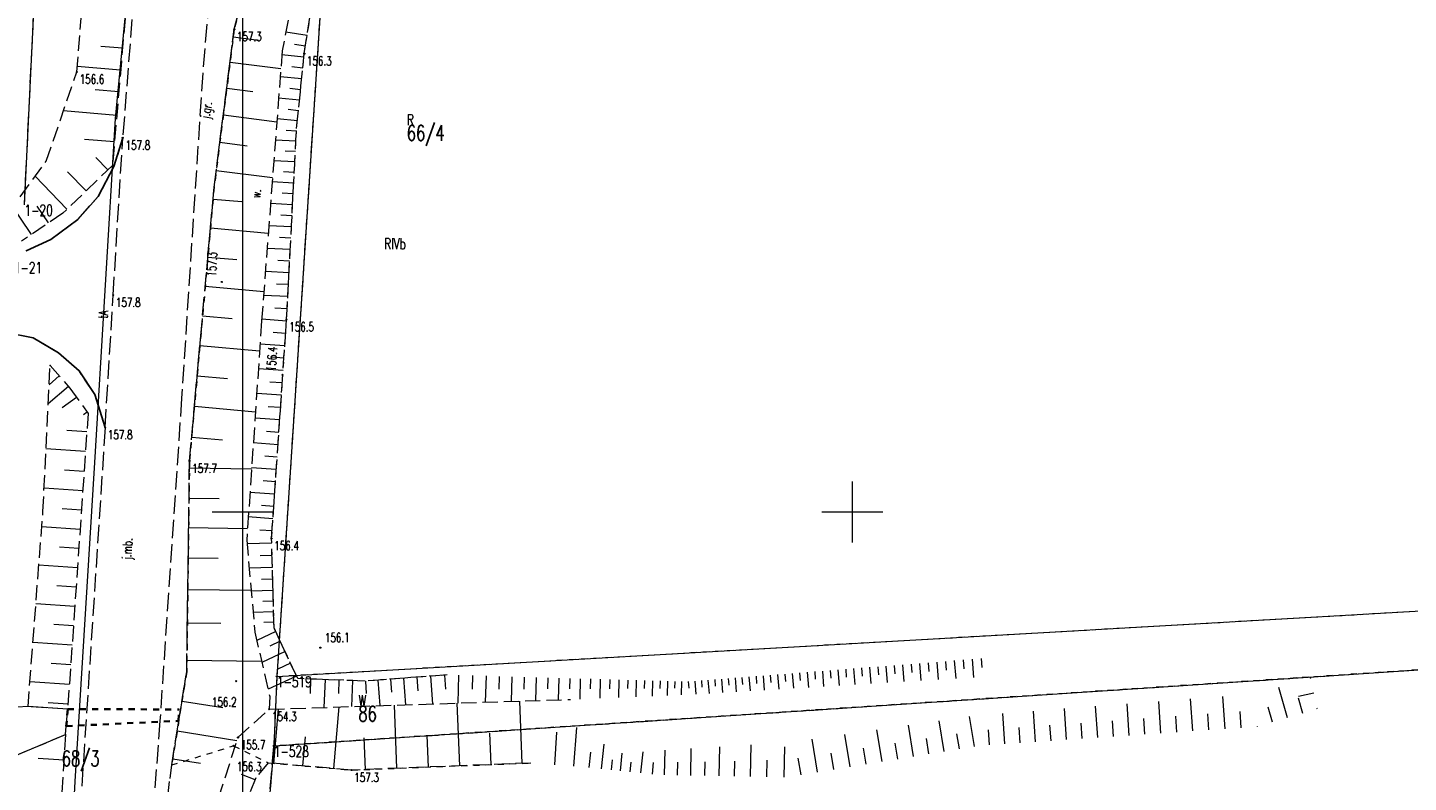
# Model space of a CAD drawing. Header units: metres. Extents: x 5598798 to 5599616, y 5661498 to 5662453.
# Tile 13 of 18: x 5599182 to 5599296, y 5661878 to 5661940. Entities that reach past the tile are written whole.
import ezdxf
from ezdxf.enums import TextEntityAlignment as Align

# ---------------------------------------------------------------- set-up
doc = ezdxf.new("R2010")
doc.units = ezdxf.units.M
doc.header["$MEASUREMENT"] = 0
for name, pattern in [('1', [0]), ('2_1', [0]), ('2_BUBZ02', [1.75, 1.25, -0.5]), ('2_BUBZ02G', [1.75, 1.25, -0.5]), ('2_BUIB05_01', [1, 0.5, -0.5]), ('2_BUIB05_02', [1, 0.5, -0.5]), ('2_KTJZ01', [2, 1.5, -0.5]), ('2_KTKR01', [0]), ('2_PTRW01', [1, 0.5, -0.5]), ('2_PTRW02', [0]), ('2_PTRW02_01', [2, 1, -1]), ('4_SUPT_01', [0]), ('GDE', [0]), ('GUK', [2, 1.5, -0.5]), ('GUZ', [1, 0.5, -0.5])]:
    doc.linetypes.add(name, pattern=pattern)
doc.layers.get('0').update_dxf_attribs({"color": 250, "linetype": 'CONTINUOUS', "lineweight": 100})
for name, color, linetype, lineweight in [('BUBZ_L_1', 7, '2_BUBZ02', 18), ('BUIB_L_4', 7, '2_BUIB05_01', 35), ('Dzialki', 7, 'GDE', 18), ('Kontury', 90, 'GUK', 18), ('KTJZ_E_T_0', 7, 'CONTINUOUS', 15), ('KTJZ_L_0', 7, '2_KTJZ01', 18), ('KTKR_L_0', 7, '2_KTKR01', 25), ('Numery_dzialek', 7, 'CONTINUOUS', 13), ('Numery_konturow', 90, 'CONTINUOUS', 9), ('Numery_punktow', 7, 'CONTINUOUS', 9), ('Numery_uzytkow', 90, 'CONTINUOUS', 9), ('Podzial_sekcyjny_krzyze', 7, '1', 18), ('Podzial_sekcyjny_podstawowy', 7, '1', 0), ('PTRW_E_T_1', 7, 'CONTINUOUS', 15), ('PTRW_L_0', 7, '2_PTRW01', 18), ('PTRW_L_1', 7, '2_PTRW02_01', 18), ('Punkty', 7, 'CONTINUOUS', 18), ('RTPW_T_0', 7, 'CONTINUOUS', 15), ('SUPT_E_T_0', 30, 'CONTINUOUS', 15), ('SUPT_L_0', 30, '4_SUPT_01', 18), ('Uzytki', 90, 'GUZ', 18)]:
    doc.layers.add(name, color=color, linetype=linetype, lineweight=lineweight)
doc.styles.get("Standard").update_dxf_attribs({"font": 'Simplex.SHX', "width": 0.75})

# ---------------------------------------------------------------- blocks, each defined once
blk = doc.blocks.new('GRO')
at = {"linetype": 'Continuous'}
blk.add_circle((0, 0), 0.045, dxfattribs=at)
blk = doc.blocks.new('2_RTPW01')
at = {"linetype": 'Continuous'}
blk.add_circle((0, 0), 0.045, dxfattribs=at)

msp = doc.modelspace()

# ---------------------------------------------------------------- linework, layer by layer
at = {"layer": 'BUBZ_L_1', "linetype": '2_BUBZ02'}
for p, q in [((5599186.4, 5661936.1), (5599188.51, 5661962.71)), ((5599205.42, 5661948.94), (5599203.24, 5661937.82)), ((5599203.24, 5661937.82), (5599201.55, 5661915.67)), ((5599183.88, 5661928.77), (5599186.4, 5661936.1)), ((5599181.74, 5661925.86), (5599183.88, 5661928.77)), ((5599201.55, 5661915.67), (5599200.33, 5661897.67)), ((5599183.618148, 5661900.022636), (5599184.202019, 5661912.021845)), ((5599182.39565, 5661884.02401), (5599183.618148, 5661900.022636)), ((5599200.33, 5661897.67), (5599201, 5661890.13)), ((5599201, 5661890.13), (5599202.22, 5661884.86)), ((5599202.22, 5661884.86), (5599202.17, 5661883.81)), ((5599185.646749, 5661883.824963), (5599182.39565, 5661884.02401)), ((5599199.61, 5661881.49), (5599202.17, 5661883.81)), ((5599202.17, 5661883.81), (5599226.88, 5661884.62)), ((5599181.124984, 5661879.908151), (5599185.479134, 5661881.732747)), ((5599198.02, 5661876.51), (5599199.61, 5661881.49))]:
    msp.add_line(p, q, dxfattribs=at)
at = {"layer": 'BUBZ_L_1', "linetype": '2_BUBZ02G'}
for p, q in [((5599192.22, 5661961.41), (5599190.05, 5661936.96)), ((5599199.31, 5661939.6), (5599201.49, 5661948.04)), ((5599205.05, 5661937.6), (5599206.04, 5661943.86)), ((5599197.66, 5661926.64), (5599199.31, 5661939.6)), ((5599190.05, 5661936.96), (5599189.32, 5661928.43)), ((5599204.42, 5661931.47), (5599205.05, 5661937.6)), ((5599203.6, 5661915.78), (5599204.42, 5661931.47)), ((5599189.32, 5661928.43), (5599185.25, 5661924.51)), ((5599195.64, 5661904.18), (5599197.66, 5661926.64)), ((5599185.25, 5661924.51), (5599181.87, 5661922.22)), ((5599202.37, 5661897.83), (5599203.6, 5661915.78)), ((5599184.202019, 5661912.021845), (5599185.830056, 5661910.15661)), ((5599185.830056, 5661910.15661), (5599187.322908, 5661908.083205)), ((5599187.322908, 5661908.083205), (5599185.646749, 5661883.824963)), ((5599195.41, 5661886.89), (5599195.64, 5661904.18)), ((5599202.57, 5661890.48), (5599202.37, 5661897.83)), ((5599204.51, 5661886.33), (5599202.57, 5661890.48)), ((5599194.18, 5661879.24), (5599195.41, 5661886.89)), ((5599210.04, 5661886.12), (5599204.51, 5661886.33)), ((5599216.78, 5661886.63), (5599210.04, 5661886.12)), ((5599185.479134, 5661881.732747), (5599182.923041, 5661841.717691)), ((5599192.07, 5661862.5), (5599194.18, 5661879.24)), ((5599202.1, 5661879.41), (5599201.09, 5661878.18)), ((5599208.93, 5661878.82), (5599202.1, 5661879.41)), ((5599223.63, 5661879.4), (5599208.93, 5661878.82)), ((5599201.09, 5661878.18), (5599199.56, 5661874.43))]:
    msp.add_line(p, q, dxfattribs=at)
at = {"layer": 'BUBZ_L_1', "linetype": '2_1'}
for p, q in [((5599205.28379, 5661939.078309), (5599203.540724, 5661939.353969)), ((5599190.145673, 5661938.037973), (5599188.362222, 5661938.196259)), ((5599199.231067, 5661938.980021), (5599201.29766, 5661938.716913)), ((5599205.14596, 5661938.206776), (5599204.25841, 5661938.347139)), ((5599198.966049, 5661936.898423), (5599203.129245, 5661936.368386)), ((5599205.020938, 5661937.317226), (5599203.215794, 5661937.502746)), ((5599189.989608, 5661936.254329), (5599186.43635, 5661936.558418)), ((5599204.928178, 5661936.414654), (5599204.037461, 5661936.506195)), ((5599189.837564, 5661934.477699), (5599187.897009, 5661934.643773)), ((5599198.694162, 5661934.762875), (5599200.82971, 5661934.490988)), ((5599204.836636, 5661935.523936), (5599203.0786, 5661935.704615)), ((5599204.746297, 5661934.644919), (5599203.878824, 5661934.734072)), ((5599204.657144, 5661933.777446), (5599202.944987, 5661933.95341)), ((5599189.671491, 5661932.537145), (5599185.303627, 5661932.910948)), ((5599198.415229, 5661932.571978), (5599202.797022, 5661932.014111)), ((5599204.569162, 5661932.921368), (5599203.724328, 5661933.008194)), ((5599204.482335, 5661932.076534), (5599202.814861, 5661932.247906)), ((5599204.408079, 5661931.241911), (5599203.576409, 5661931.285376)), ((5599189.484589, 5661930.353213), (5599187.026757, 5661930.563555)), ((5599198.129066, 5661930.324298), (5599200.376746, 5661930.038135)), ((5599204.364614, 5661930.41024), (5599202.681362, 5661930.498211)), ((5599188.933531, 5661928.057774), (5599187.94282, 5661929.086394)), ((5599204.320629, 5661929.568614), (5599203.468929, 5661929.613126)), ((5599187.150471, 5661926.340429), (5599185.637613, 5661927.911178)), ((5599197.835486, 5661928.018363), (5599202.447356, 5661927.431203)), ((5599204.276117, 5661928.716914), (5599202.552327, 5661928.807004)), ((5599204.231072, 5661927.855019), (5599203.35886, 5661927.900603)), ((5599185.579723, 5661924.827571), (5599182.971912, 5661927.535171)), ((5599204.185488, 5661926.982807), (5599202.420183, 5661927.075067)), ((5599197.572756, 5661925.669946), (5599199.926713, 5661925.458237)), ((5599204.139358, 5661926.100155), (5599203.246141, 5661926.146837)), ((5599182.688462, 5661922.77452), (5599180.928847, 5661925.371681)), ((5599184.072896, 5661923.712495), (5599183.134922, 5661925.096929)), ((5599204.092676, 5661925.206938), (5599202.284858, 5661925.301419)), ((5599197.359602, 5661923.299936), (5599202.099622, 5661922.87363)), ((5599203.997629, 5661923.3883), (5599202.146273, 5661923.485056)), ((5599204.045436, 5661924.303029), (5599203.130707, 5661924.350835)), ((5599203.949251, 5661922.462621), (5599203.012493, 5661922.511579)), ((5599203.900294, 5661921.525863), (5599202.004351, 5661921.62495)), ((5599197.144996, 5661920.913764), (5599199.531168, 5661920.699157)), ((5599203.85075, 5661920.577891), (5599202.891431, 5661920.628028)), ((5599203.800614, 5661919.618573), (5599201.85901, 5661919.720046)), ((5599196.928925, 5661918.511319), (5599201.733815, 5661918.079178)), ((5599203.698533, 5661917.665349), (5599201.71017, 5661917.769266)), ((5599203.749877, 5661918.647771), (5599202.767455, 5661918.699115)), ((5599203.646575, 5661916.671167), (5599202.640493, 5661916.723747)), ((5599196.711377, 5661916.092436), (5599199.130259, 5661915.874888)), ((5599203.592133, 5661915.665197), (5599201.560257, 5661915.804429)), ((5599203.522517, 5661914.649259), (5599202.506386, 5661914.718888)), ((5599196.491406, 5661913.646618), (5599201.383041, 5661913.206676)), ((5599203.452888, 5661913.633128), (5599201.42138, 5661913.772334)), ((5599203.383285, 5661912.617374), (5599202.367908, 5661912.686951)), ((5599184.951623, 5661911.163026), (5599184.125127, 5661910.441633)), ((5599196.268985, 5661911.173565), (5599198.742038, 5661910.951144)), ((5599203.313708, 5661911.601997), (5599201.283708, 5661911.7411)), ((5599185.701228, 5661910.304208), (5599184.048236, 5661908.861422)), ((5599203.174631, 5661909.572374), (5599201.146138, 5661909.711373)), ((5599203.244156, 5661910.586997), (5599202.229533, 5661910.656523)), ((5599186.381659, 5661909.390494), (5599185.185928, 5661908.529568)), ((5599196.044088, 5661908.672973), (5599201.045271, 5661908.223179)), ((5599203.105131, 5661908.558127), (5599202.091261, 5661908.627601)), ((5599187.242586, 5661908.194763), (5599186.933624, 5661907.97231)), ((5599203.035657, 5661907.544257), (5599201.008669, 5661907.683154)), ((5599187.219157, 5661906.581675), (5599185.58373, 5661906.694678)), ((5599202.966208, 5661906.530763), (5599201.953091, 5661906.600186)), ((5599187.106155, 5661904.946248), (5599183.868612, 5661905.16995)), ((5599195.816686, 5661906.144536), (5599198.345123, 5661905.917135)), ((5599202.896786, 5661905.517646), (5599200.871303, 5661905.65644)), ((5599202.827389, 5661904.504905), (5599201.815024, 5661904.574276)), ((5599186.994304, 5661903.327476), (5599185.392018, 5661903.438188)), ((5599195.632346, 5661903.604643), (5599200.727643, 5661903.536863)), ((5599202.758018, 5661903.492539), (5599200.734039, 5661903.63123)), ((5599186.883592, 5661901.725191), (5599183.711657, 5661901.94436)), ((5599202.688673, 5661902.48055), (5599201.677059, 5661902.549869)), ((5599195.599354, 5661901.124487), (5599198.07951, 5661901.091495)), ((5599202.619353, 5661901.468936), (5599200.596877, 5661901.607524)), ((5599186.774007, 5661900.139223), (5599185.204192, 5661900.247692)), ((5599202.480791, 5661899.446835), (5599200.459816, 5661899.58532)), ((5599202.55006, 5661900.457698), (5599201.539197, 5661900.526966)), ((5599186.665538, 5661898.569409), (5599183.523691, 5661898.786499)), ((5599195.567236, 5661898.710037), (5599200.396138, 5661898.6458)), ((5599202.411549, 5661898.436347), (5599201.401437, 5661898.505564)), ((5599202.381008, 5661897.425438), (5599200.356627, 5661897.370352)), ((5599186.556993, 5661896.998485), (5599184.980353, 5661897.107425)), ((5599195.534459, 5661896.24609), (5599197.998406, 5661896.213313)), ((5599202.408551, 5661896.413247), (5599201.427485, 5661896.386551)), ((5599186.448053, 5661895.421845), (5599183.283299, 5661895.640519)), ((5599202.435247, 5661895.43218), (5599200.53345, 5661895.380431)), ((5599186.338716, 5661893.839468), (5599184.750581, 5661893.949203)), ((5599202.461122, 5661894.481282), (5599201.539463, 5661894.456203)), ((5599195.499916, 5661893.649342), (5599200.693412, 5661893.580255)), ((5599202.486201, 5661893.559623), (5599200.699566, 5661893.511008)), ((5599186.228982, 5661892.251333), (5599183.041153, 5661892.471601)), ((5599202.534069, 5661891.800458), (5599200.855622, 5661891.754786)), ((5599202.510509, 5661892.666306), (5599201.644661, 5661892.642745)), ((5599186.118848, 5661890.657419), (5599184.519133, 5661890.767954)), ((5599195.463511, 5661890.912634), (5599198.200218, 5661890.876229)), ((5599202.556905, 5661890.961234), (5599201.743488, 5661890.939101)), ((5599202.710726, 5661890.178963), (5599201.156826, 5661889.452562)), ((5599203.073926, 5661889.402013), (5599202.214259, 5661889.000145)), ((5599186.008313, 5661889.057705), (5599182.797242, 5661889.279579)), ((5599203.475795, 5661888.542346), (5599201.573414, 5661887.65304)), ((5599185.897376, 5661887.45217), (5599184.285998, 5661887.56351)), ((5599195.422781, 5661887.850777), (5599201.546496, 5661887.769316)), ((5599203.920448, 5661887.591156), (5599202.86799, 5661887.099163)), ((5599248.806489, 5661887.044847), (5599248.907929, 5661885.758027)), ((5599249.449899, 5661887.095567), (5599249.501075, 5661886.446369)), ((5599250.099096, 5661887.146743), (5599250.202369, 5661885.836669)), ((5599250.754134, 5661887.198379), (5599250.806234, 5661886.53745)), ((5599251.415063, 5661887.25048), (5599251.520202, 5661885.916732)), ((5599252.081937, 5661887.30305), (5599252.13498, 5661886.630177)), ((5599252.75481, 5661887.356092), (5599252.861849, 5661885.998241)), ((5599253.433736, 5661887.409612), (5599253.487737, 5661886.724579)), ((5599254.118768, 5661887.463613), (5599254.227742, 5661886.081224)), ((5599254.809963, 5661887.518099), (5599254.86494, 5661886.820688)), ((5599255.507375, 5661887.573076), (5599255.618317, 5661886.165706)), ((5599256.21106, 5661887.628548), (5599256.26703, 5661886.918533)), ((5599256.921075, 5661887.684518), (5599257.034023, 5661886.251715)), ((5599257.637477, 5661887.740992), (5599257.694458, 5661887.018146)), ((5599258.360322, 5661887.797973), (5599258.475311, 5661886.339278)), ((5599259.08967, 5661887.855468), (5599259.147682, 5661887.119559)), ((5599259.825579, 5661887.913479), (5599259.942645, 5661886.428423)), ((5599260.568107, 5661887.972012), (5599260.627167, 5661887.222805)), ((5599185.786036, 5661885.840792), (5599182.551553, 5661886.064283)), ((5599204.41244, 5661886.538698), (5599202.083426, 5661885.449954)), ((5599205.564329, 5661886.289962), (5599205.519298, 5661885.104138)), ((5599206.750153, 5661886.244931), (5599206.66328, 5661883.957291)), ((5599207.893973, 5661886.201495), (5599207.852075, 5661885.098191)), ((5599208.997277, 5661886.159597), (5599208.91645, 5661884.03115)), ((5599210.061454, 5661886.121623), (5599210.138933, 5661885.097693)), ((5599211.085384, 5661886.199102), (5599211.243656, 5661884.107437)), ((5599212.131217, 5661886.278237), (5599212.212045, 5661885.210034)), ((5599213.199421, 5661886.359066), (5599213.364535, 5661884.17696)), ((5599214.290474, 5661886.441623), (5599214.374797, 5661885.327232)), ((5599215.404865, 5661886.525947), (5599215.577119, 5661884.249489)), ((5599216.543094, 5661886.612074), (5599216.631064, 5661885.449497)), ((5599217.707941, 5661886.603568), (5599217.642815, 5661884.317203)), ((5599218.851123, 5661886.571006), (5599218.819559, 5661885.462874)), ((5599219.959255, 5661886.539441), (5599219.898062, 5661884.39113)), ((5599221.033411, 5661886.508845), (5599221.003752, 5661885.467624)), ((5599222.074632, 5661886.479186), (5599222.017134, 5661884.460594)), ((5599223.083928, 5661886.450437), (5599223.05606, 5661885.472087)), ((5599224.062278, 5661886.42257), (5599224.008252, 5661884.525863)), ((5599225.010631, 5661886.395557), (5599224.984447, 5661885.476281)), ((5599225.929907, 5661886.369372), (5599225.879143, 5661884.587192)), ((5599226.820997, 5661886.34399), (5599226.796394, 5661885.480221)), ((5599227.684766, 5661886.319386), (5599227.637234, 5661884.650657)), ((5599228.51913, 5661886.29562), (5599228.496185, 5661885.490062)), ((5599229.324689, 5661886.272674), (5599229.280382, 5661884.717181)), ((5599230.102435, 5661886.250521), (5599230.081046, 5661885.499626)), ((5599230.85333, 5661886.229132), (5599230.812029, 5661884.779191)), ((5599231.5783, 5661886.208482), (5599231.558363, 5661885.508541)), ((5599232.278241, 5661886.188545), (5599232.239743, 5661884.836994)), ((5599232.954016, 5661886.169296), (5599232.935432, 5661885.516851)), ((5599233.606461, 5661886.150711), (5599233.570575, 5661884.890873)), ((5599234.23638, 5661886.132768), (5599234.219056, 5661885.524597)), ((5599234.844551, 5661886.115445), (5599234.8111, 5661884.941097)), ((5599235.431725, 5661886.09872), (5599235.415577, 5661885.531818)), ((5599235.998626, 5661886.082572), (5599235.967446, 5661884.987913)), ((5599236.545671, 5661886.07833), (5599236.587594, 5661885.546524)), ((5599237.077478, 5661886.120252), (5599237.162284, 5661885.04444)), ((5599237.615384, 5661886.162655), (5599237.658168, 5661885.619911)), ((5599238.158128, 5661886.20544), (5599238.244467, 5661885.110186)), ((5599238.705755, 5661886.248609), (5599238.749313, 5661885.696056)), ((5599239.258308, 5661886.292166), (5599239.346206, 5661885.177121)), ((5599239.815831, 5661886.336116), (5599239.860175, 5661885.773578)), ((5599240.378368, 5661886.380461), (5599240.467856, 5661885.245265)), ((5599240.945966, 5661886.425204), (5599240.991113, 5661885.852501)), ((5599241.51867, 5661886.47035), (5599241.609774, 5661885.31464)), ((5599242.096525, 5661886.515902), (5599242.142487, 5661885.932849)), ((5599242.679578, 5661886.561864), (5599242.772329, 5661885.385269)), ((5599243.267876, 5661886.60824), (5599243.314668, 5661886.01465)), ((5599243.861465, 5661886.655032), (5599243.955892, 5661885.457174)), ((5599244.460394, 5661886.702246), (5599244.508032, 5661886.097929)), ((5599245.06471, 5661886.749884), (5599245.160844, 5661885.530379)), ((5599245.674463, 5661886.79795), (5599245.722962, 5661886.182713)), ((5599246.2897, 5661886.846449), (5599246.38757, 5661885.604907)), ((5599246.910471, 5661886.895385), (5599246.959846, 5661886.269029)), ((5599247.536826, 5661886.94476), (5599247.636465, 5661885.680782)), ((5599248.168815, 5661886.994579), (5599248.219083, 5661886.356905)), ((5599280.562718, 5661882.207946), (5599280.38135, 5661884.855227)), ((5599285.694226, 5661883.110599), (5599284.972001, 5661885.590406)), ((5599287.839832, 5661885.128303), (5599286.578134, 5661884.848471)), ((5599185.67429, 5661884.22355), (5599184.051164, 5661884.335703)), ((5599195.023599, 5661884.486771), (5599198.375505, 5661883.947837)), ((5599202.562704, 5661879.37003), (5599202.948449, 5661883.835518)), ((5599207.462869, 5661878.946736), (5599207.899199, 5661883.997804)), ((5599212.647264, 5661878.966668), (5599212.44288, 5661884.146747)), ((5599217.801557, 5661879.170034), (5599217.598529, 5661884.315751)), ((5599222.921658, 5661879.372052), (5599222.719977, 5661884.483633)), ((5599265.021123, 5661881.143173), (5599264.848204, 5661883.66712)), ((5599267.560172, 5661881.317126), (5599267.385873, 5661883.861223)), ((5599270.11949, 5661881.492468), (5599269.9438, 5661884.056875)), ((5599272.699241, 5661881.66921), (5599272.522148, 5661884.254089)), ((5599275.299586, 5661881.847363), (5599275.121079, 5661884.452877)), ((5599277.920689, 5661882.026938), (5599277.740758, 5661884.653252)), ((5599284.454323, 5661882.749487), (5599284.096145, 5661883.979312)), ((5599286.93503, 5661883.471974), (5599286.573655, 5661884.712778)), ((5599288.119663, 5661883.866605), (5599288.069918, 5661883.855572)), ((5599257.535192, 5661880.350651), (5599257.122489, 5661882.860203)), ((5599260.008081, 5661880.757325), (5599259.603404, 5661883.218074)), ((5599262.502183, 5661880.970597), (5599262.330634, 5661883.474555)), ((5599268.837287, 5661881.404623), (5599268.749791, 5661882.681739)), ((5599271.406801, 5661881.580664), (5599271.318606, 5661882.867975)), ((5599273.996829, 5661881.758109), (5599273.907929, 5661883.055697)), ((5599276.607532, 5661881.936972), (5599276.517923, 5661883.244919)), ((5599279.239078, 5661882.117262), (5599279.148753, 5661883.435651)), ((5599281.891631, 5661882.298992), (5599281.800586, 5661883.627905)), ((5599194.629438, 5661882.035288), (5599199.532405, 5661881.246968)), ((5599204.937335, 5661879.164901), (5599205.142464, 5661881.539532)), ((5599210.057224, 5661878.864476), (5599209.954691, 5661881.463149)), ((5599215.228699, 5661879.06852), (5599215.126846, 5661881.649955)), ((5599220.365868, 5661879.271211), (5599220.264691, 5661881.835521)), ((5599225.586306, 5661879.2629), (5599225.772964, 5661881.926365)), ((5599227.169305, 5661879.151962), (5599227.39118, 5661882.317959)), ((5599249.818351, 5661879.081595), (5599249.380603, 5661881.74344)), ((5599252.441309, 5661879.512948), (5599252.012074, 5661882.123028)), ((5599255.013259, 5661879.935912), (5599254.592371, 5661882.495235)), ((5599256.280416, 5661880.1443), (5599256.072028, 5661881.411457)), ((5599258.777707, 5661880.554987), (5599258.573372, 5661881.797502)), ((5599261.250204, 5661880.884823), (5599261.16477, 5661882.131834)), ((5599263.759149, 5661881.056714), (5599263.673033, 5661882.31368)), ((5599266.288124, 5661881.229977), (5599266.20132, 5661882.496978)), ((5599283.224498, 5661882.39131), (5599283.212359, 5661882.432989)), ((5599228.421906, 5661879.026965), (5599228.552722, 5661880.279059)), ((5599229.434035, 5661878.92122), (5599229.645525, 5661880.945479)), ((5599232.646927, 5661878.585545), (5599232.828711, 5661880.325469)), ((5599234.601569, 5661878.428875), (5599234.641444, 5661880.441587)), ((5599236.748534, 5661878.38634), (5599236.79198, 5661880.579344)), ((5599239.087815, 5661878.339996), (5599239.135153, 5661880.72944)), ((5599241.636639, 5661878.289501), (5599241.688218, 5661880.892982)), ((5599244.41237, 5661878.23451), (5599244.461572, 5661880.718015)), ((5599247.143373, 5661878.641687), (5599246.696943, 5661881.356323)), ((5599251.136269, 5661879.29833), (5599250.919533, 5661880.616248)), ((5599253.733597, 5661879.725468), (5599253.521077, 5661881.017757)), ((5599185.344339, 5661879.622558), (5599183.234126, 5661879.757355)), ((5599194.262906, 5661879.755638), (5599196.542557, 5661879.389106)), ((5599230.25219, 5661878.835741), (5599230.337669, 5661879.653896)), ((5599230.980807, 5661878.759617), (5599231.133055, 5661880.21685)), ((5599231.776965, 5661878.676436), (5599231.860146, 5661879.472595)), ((5599233.597534, 5661878.486228), (5599233.696851, 5661879.436835)), ((5599235.652032, 5661878.408064), (5599235.672843, 5661879.458526)), ((5599237.893092, 5661878.363665), (5599237.915768, 5661879.508224)), ((5599240.334898, 5661878.31529), (5599240.359605, 5661879.562374)), ((5599242.995432, 5661878.262581), (5599243.022351, 5661879.621374)), ((5599245.786055, 5661878.418472), (5599245.560637, 5661879.789184)), ((5599248.487428, 5661878.862721), (5599248.266395, 5661880.206776)), ((5599201.020079, 5661878.008624), (5599199.904587, 5661878.463744))]:
    msp.add_line(p, q, dxfattribs=at)
for p in [(5599184.202019, 5661912.021845), (5599287.56, 5661886.39), (5599185.479134, 5661881.732747)]:
    msp.add_point(p, dxfattribs=at)
at = {"layer": 'BUIB_L_4', "linetype": '2_BUIB05_02'}
for p, q in [((5599185.646749, 5661883.824963), (5599185.534757, 5661882.427047)), ((5599185.646749, 5661883.824963), (5599194.779859, 5661883.794812)), ((5599194.727097, 5661882.855368), (5599194.779859, 5661883.794812)), ((5599185.534757, 5661882.427047), (5599194.727097, 5661882.855368))]:
    msp.add_line(p, q, dxfattribs=at)
at = {"layer": 'Dzialki'}
for p, q in [((5599182.1, 5661925.2), (5599183.8, 5661960.37)), ((5599207.13, 5661952.92), (5599202.8, 5661886.51)), ((5599202.8, 5661886.51), (5599366.78, 5661895.9)), ((5599202.55, 5661880.8), (5599363.22, 5661891.49)), ((5599202.8, 5661886.51), (5599202.55, 5661880.8)), ((5599202.55, 5661880.8), (5599192.37, 5661761.69))]:
    msp.add_line(p, q, dxfattribs=at)
at = {"layer": 'Kontury'}
for p, q in [((5599182.1, 5661925.2), (5599183.8, 5661960.37)), ((5599207.13, 5661952.92), (5599202.8, 5661886.51)), ((5599202.55, 5661880.8), (5599363.22, 5661891.49)), ((5599202.8, 5661886.51), (5599202.55, 5661880.8)), ((5599192.37, 5661761.69), (5599202.55, 5661880.8))]:
    msp.add_line(p, q, dxfattribs=at)
at = {"layer": 'KTJZ_L_0', "linetype": '2_KTJZ01'}
for p, q in [((5599199.1, 5661963.93), (5599196.72, 5661936.01)), ((5599191.7, 5661950.38), (5599190.16, 5661930.69)), ((5599199.31, 5661939.6), (5599201.49, 5661948.04)), ((5599197.66, 5661926.64), (5599199.31, 5661939.6)), ((5599196.72, 5661936.01), (5599194.99, 5661909.33)), ((5599189.38, 5661917.79), (5599190.16, 5661930.69)), ((5599190.16, 5661930.69), (5599189.44, 5661928.34)), ((5599188.15, 5661925.89), (5599189.44, 5661928.34)), ((5599186.47, 5661923.99), (5599188.15, 5661925.89)), ((5599195.64, 5661904.18), (5599197.66, 5661926.64)), ((5599184.26, 5661922.35), (5599186.47, 5661923.99)), ((5599182.24, 5661921.42), (5599184.26, 5661922.35)), ((5599188.72, 5661906.93), (5599189.38, 5661917.79)), ((5599182.82, 5661914.28), (5599180.59, 5661914.71)), ((5599184.89, 5661913.05), (5599182.82, 5661914.28)), ((5599186.58, 5661911.58), (5599184.89, 5661913.05)), ((5599187.86, 5661909.64), (5599186.58, 5661911.58)), ((5599187.86, 5661909.64), (5599188.72, 5661906.93)), ((5599194.99, 5661909.33), (5599193.21, 5661882.85)), ((5599188.72, 5661906.93), (5599185.78, 5661861.81)), ((5599195.41, 5661886.89), (5599195.64, 5661904.18)), ((5599194.18, 5661879.24), (5599195.41, 5661886.89)), ((5599193.21, 5661882.85), (5599191.03, 5661853.22)), ((5599192.07, 5661862.5), (5599194.18, 5661879.24))]:
    msp.add_line(p, q, dxfattribs=at)
at = {"layer": 'KTKR_L_0', "linetype": '2_KTKR01'}
for p, q in [((5599189.44, 5661928.34), (5599190.16, 5661930.69)), ((5599188.15, 5661925.89), (5599189.44, 5661928.34)), ((5599186.47, 5661923.99), (5599188.15, 5661925.89)), ((5599184.26, 5661922.35), (5599186.47, 5661923.99)), ((5599182.24, 5661921.42), (5599184.26, 5661922.35)), ((5599182.82, 5661914.28), (5599180.59, 5661914.71)), ((5599184.89, 5661913.05), (5599182.82, 5661914.28)), ((5599186.58, 5661911.58), (5599184.89, 5661913.05)), ((5599187.86, 5661909.64), (5599186.58, 5661911.58)), ((5599188.72, 5661906.93), (5599187.86, 5661909.64))]:
    msp.add_line(p, q, dxfattribs=at)
at = {"layer": 'Podzial_sekcyjny_krzyze'}
for p, q in [((5599200, 5661897.5), (5599200, 5661902.5)), ((5599250, 5661897.5), (5599250, 5661902.5)), ((5599197.5, 5661900), (5599202.5, 5661900)), ((5599247.5, 5661900), (5599252.5, 5661900))]:
    msp.add_line(p, q, dxfattribs=at)
at = {"layer": 'Podzial_sekcyjny_podstawowy'}
msp.add_line((5599200, 5661750), (5599200, 5662000), dxfattribs=at)
at = {"layer": 'PTRW_L_0', "linetype": '2_PTRW01'}
for p, q in [((5599201.49, 5661948.04), (5599199.31, 5661939.6)), ((5599205.05, 5661937.6), (5599206.04, 5661943.86)), ((5599199.31, 5661939.6), (5599197.66, 5661926.64)), ((5599204.42, 5661931.47), (5599205.05, 5661937.6)), ((5599203.6, 5661915.78), (5599204.42, 5661931.47)), ((5599197.66, 5661926.64), (5599195.64, 5661904.18)), ((5599202.37, 5661897.83), (5599203.6, 5661915.78)), ((5599195.64, 5661904.18), (5599195.41, 5661886.89)), ((5599202.57, 5661890.48), (5599202.37, 5661897.83)), ((5599204.51, 5661886.33), (5599202.57, 5661890.48)), ((5599195.41, 5661886.89), (5599194.18, 5661879.24)), ((5599210.04, 5661886.12), (5599204.51, 5661886.33)), ((5599216.78, 5661886.63), (5599210.04, 5661886.12)), ((5599194.18, 5661879.24), (5599199.25, 5661880.81)), ((5599199.25, 5661880.81), (5599202.1, 5661879.41)), ((5599202.1, 5661879.41), (5599208.93, 5661878.82)), ((5599208.93, 5661878.82), (5599223.63, 5661879.4))]:
    msp.add_line(p, q, dxfattribs=at)
at = {"layer": 'PTRW_L_1', "linetype": '2_PTRW02'}
for p, q in [((5599182.39565, 5661884.02401), (5599181.499939, 5661883.990835)), ((5599185.646749, 5661883.824963), (5599182.39565, 5661884.02401)), ((5599185.534757, 5661882.427047), (5599185.646749, 5661883.824963)), ((5599181.124984, 5661879.908151), (5599185.479134, 5661881.732747)), ((5599185.479134, 5661881.732747), (5599185.534757, 5661882.427047))]:
    msp.add_line(p, q, dxfattribs=at)
at = {"layer": 'SUPT_L_0', "linetype": '4_SUPT_01'}
for p, q in [((5599193.309647, 5661971.20769), (5599189.54249, 5661932.273767)), ((5599189.54249, 5661932.273767), (5599187.842687, 5661904.061861)), ((5599187.842687, 5661904.061861), (5599186.246732, 5661877.883274)), ((5599186.246732, 5661877.883274), (5599183.629748, 5661836.324248))]:
    msp.add_line(p, q, dxfattribs=at)
at = {"layer": 'Uzytki'}
for p, q in [((5599182.1, 5661925.2), (5599183.8, 5661960.37)), ((5599207.13, 5661952.92), (5599202.8, 5661886.51)), ((5599202.8, 5661886.51), (5599366.78, 5661895.9)), ((5599363.22, 5661891.49), (5599202.55, 5661880.8)), ((5599202.8, 5661886.51), (5599202.55, 5661880.8)), ((5599202.55, 5661880.8), (5599192.37, 5661761.69))]:
    msp.add_line(p, q, dxfattribs=at)

# ---------------------------------------------------------------- block references
at = {"layer": 'Punkty'}
for p in [(5599202.8, 5661886.51), (5599202.55, 5661880.8)]:
    msp.add_blockref('GRO', p, dxfattribs=at)
at = {"layer": 'RTPW_T_0', "rotation": 359.999997}
for p in [(5599199.31, 5661939.6), (5599205.05, 5661937.6), (5599186.4, 5661936.1), (5599190.16, 5661930.69), (5599189.38, 5661917.79), (5599203.6, 5661915.78), (5599188.72, 5661906.93), (5599195.64, 5661904.18), (5599202.37, 5661897.83), (5599202.17, 5661883.81), (5599199.61, 5661881.49), (5599208.93, 5661878.82)]:
    msp.add_blockref('2_RTPW01', p, dxfattribs=at)
at = {"layer": 'RTPW_T_0'}
for p in [(5599198.281212, 5661918.865976), (5599203.266683, 5661911.245645), (5599206.366622, 5661888.865526), (5599199.465831, 5661886.117461), (5599199.246317, 5661880.809974)]:
    msp.add_blockref('2_RTPW01', p, dxfattribs=at)

# ---------------------------------------------------------------- texts
at = {"layer": 'KTJZ_E_T_0', "width": 0.7}
for s, rotation, p in [('j.gr.', 80.400005, (5599197.12, 5661932.96)), ('j.mb.', 86.399998, (5599190.64, 5661896.97))]:
    msp.add_text(s, height=0.75, rotation=rotation, dxfattribs=at).set_placement(p, align=Align.MIDDLE)
at = {"layer": 'Numery_dzialek', "width": 0.7}
for s, p in [('66/4', (5599213.45913, 5661931.720492)), ('86', (5599209.48674, 5661884.076092)), ('68/3', (5599185.160937, 5661880.402776))]:
    msp.add_text(s, height=1.26, dxfattribs=at).set_placement(p, align=Align.TOP_LEFT)
at = {"layer": 'Numery_konturow', "width": 0.7}
msp.add_text('RIVb', height=0.9, dxfattribs=at).set_placement((5599213.37856, 5661922.448104), align=Align.TOP_RIGHT)
at = {"layer": 'Numery_punktow', "width": 0.7}
for s, p in [('1-20', (5599182.1, 5661925.2)), ('1-21', (5599181.23, 5661920.49)), ('1-519', (5599202.8, 5661886.51)), ('1-528', (5599202.55, 5661880.8))]:
    msp.add_text(s, height=0.9, dxfattribs=at).set_placement(p, align=Align.TOP_LEFT)
at = {"layer": 'Numery_uzytkow', "width": 0.7}
for s, p in [('R', (5599213.45913, 5661931.720492)), ('W', (5599209.48674, 5661884.076092))]:
    msp.add_text(s, height=0.9, dxfattribs=at).set_placement(p)
at = {"layer": 'PTRW_E_T_1', "width": 0.7}
msp.add_text('w.', height=0.75, rotation=82.499987, dxfattribs=at).set_placement((5599201.1, 5661926.14), align=Align.MIDDLE)
at = {"layer": 'RTPW_T_0', "width": 0.7}
for s, p in [('157.3', (5599199.53, 5661939.38)), ('156.3', (5599205.27, 5661937.38)), ('156.6', (5599186.63, 5661935.88)), ('157.8', (5599190.39, 5661930.47)), ('157.8', (5599189.6, 5661917.57)), ('156.5', (5599203.82, 5661915.56)), ('157.8', (5599188.94, 5661906.71)), ('157.7', (5599195.86, 5661903.95)), ('156.4', (5599202.59, 5661897.61)), ('154.3', (5599202.4, 5661883.59)), ('155.7', (5599199.84, 5661881.27)), ('157.3', (5599209.15, 5661878.6))]:
    msp.add_text(s, height=0.75, dxfattribs=at).set_placement(p, align=Align.TOP_LEFT)
for s, rotation, p in [('157.3', 87.224183, (5599197.806583, 5661919.294685)), ('156.4', 85.869156, (5599202.690444, 5661911.530597)), ('156.1', 0.496053, (5599206.746257, 5661889.311171)), ('156.2', 0.35699, (5599197.47605, 5661884.02871)), ('156.3', 359.489356, (5599199.514107, 5661878.740631))]:
    msp.add_text(s, height=0.75, rotation=rotation, dxfattribs=at).set_placement(p)
at = {"layer": 'SUPT_E_T_0', "width": 0.7}
msp.add_text('tA', height=0.75, rotation=86.552038, dxfattribs=at).set_placement((5599188.574473, 5661916.207428), align=Align.MIDDLE)

doc.saveas('drawing.dxf')
